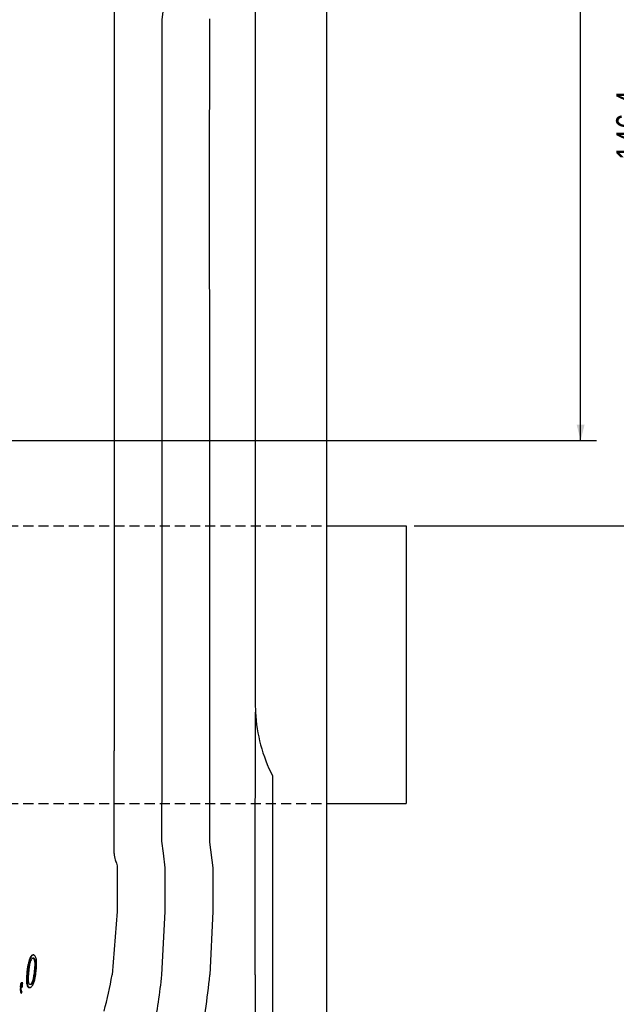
# Model space of a CAD drawing. Header units: millimetres. Extents: x 8 to 832, y 8 to 586.
# Tile 17 of 24: x 671 to 746, y 183 to 307. Entities that reach past the tile are written whole.
import ezdxf

# ---------------------------------------------------------------- set-up
doc = ezdxf.new("R2010")
doc.units = ezdxf.units.MM
doc.linetypes.add('HIDDEN', pattern=[1.905, 1.27, -0.635])
doc.layers.add('DIMENSIONS', color=2, linetype='Continuous')
doc.layers.add('HIDDEN', color=3, linetype='HIDDEN')
doc.layers.add('OUTLINE', color=7, linetype='Continuous', lineweight=25)
doc.styles.add('SLDTEXTSTYLE0', font='TXT', dxfattribs={"width": 0.75})
doc.dimstyles.new('SLDDIMSTYLE0', dxfattribs={"dimtxt": 3.5, "dimasz": 2, "dimexe": 0, "dimexo": 0.0625, "dimgap": 0.875, "dimtad": 1, "dimrnd": 1e-09, "dimzin": 12, "dimdsep": 46, "dimtxsty": 'SLDTEXTSTYLE0', "dimsah": 1, "dimcen": 0.09, "dimadec": 0, "dimazin": 3, "dimtfac": 1, "dimtofl": 0, "dimtmove": 0, "dimatfit": 3, "dimfxl": 0, "dimfrac": 2, "dimtolj": 1, "dimtzin": 12, "dimarcsym": 0})

# ---------------------------------------------------------------- blocks, each defined once
blk = doc.blocks.new('_D_5')
at = {"layer": 'DIMENSIONS'}
for p, q in [((716.11, 323.11), (762.87, 323.11)), ((760.87, 132.01), (760.87, 323.11)), ((710.27, 132.01), (762.87, 132.01))]:
    blk.add_line(p, q, dxfattribs=at)
for points in [[(760.87, 323.11), (760.37, 321.11), (761.37, 321.11)], [(760.87, 132.01), (761.37, 134.01), (760.37, 134.01)]]:
    blk.add_solid(points, dxfattribs=at)
at = {"layer": 'DIMENSIONS', "char_height": 3.5, "attachment_point": 1, "rotation": 90, "style": 'SLDTEXTSTYLE0'}
for s, insert in [('max 303', (750.8, 218.53)), ('191,11', (756.35, 220.45))]:
    blk.add_mtext(s, dxfattribs=dict(at, insert=insert))
blk = doc.blocks.new('_D_6')
at = {"layer": 'DIMENSIONS'}
for p, q in [((720.25, 389.81), (752.15, 389.81)), ((750.15, 389.81), (750.15, 243.41)), ((720.25, 243.41), (752.15, 243.41))]:
    blk.add_line(p, q, dxfattribs=at)
for points in [[(750.15, 389.81), (749.65, 387.81), (750.65, 387.81)], [(750.15, 243.41), (750.65, 245.41), (749.65, 245.41)]]:
    blk.add_solid(points, dxfattribs=at)
at = {"layer": 'DIMENSIONS', "insert": (745.64, 289.35), "char_height": 3.5, "attachment_point": 1, "rotation": 90, "style": 'SLDTEXTSTYLE0'}
blk.add_mtext('146,4', dxfattribs=at)
blk = doc.blocks.new('_D_7')
at = {"layer": 'DIMENSIONS'}
for p, q in [((710.25, 389.81), (743.17, 389.81)), ((741.17, 254.11), (741.17, 389.81)), ((648.27, 254.11), (743.17, 254.11))]:
    blk.add_line(p, q, dxfattribs=at)
for points in [[(741.17, 389.81), (740.67, 387.81), (741.67, 387.81)], [(741.17, 254.11), (741.67, 256.11), (740.67, 256.11)]]:
    blk.add_solid(points, dxfattribs=at)
at = {"layer": 'DIMENSIONS', "insert": (736.66, 316.14), "char_height": 3.5, "attachment_point": 1, "rotation": 90, "style": 'SLDTEXTSTYLE0'}
blk.add_mtext('135,7', dxfattribs=at)

msp = doc.modelspace()

# ---------------------------------------------------------------- linework, layer by layer
at = {"layer": 'HIDDEN'}
for p, q in [((457.772, 243.412), (709.247, 243.412)), ((457.772, 208.512), (709.247, 208.512))]:
    msp.add_line(p, q, dxfattribs=at)
at = {"layer": 'OUTLINE'}
for p, q in [((709.247, 408.812), (709.247, 152.006)), ((700.272, 339.724), (700.272, 221.043)), ((688.583, 307.003), (688.731, 308.377)), ((709.247, 243.412), (719.247, 243.412)), ((709.247, 243.412), (709.247, 208.512)), ((719.247, 243.412), (719.247, 208.512)), ((700.272, 221.043), (700.301, 219.977)), ((682.547, 202.228), (682.547, 212.906)), ((702.456, 211.956), (702.456, 152.006)), ((709.247, 208.512), (719.247, 208.512)), ((688.739, 202.249), (688.559, 203.77)), ((694.536, 203.77), (694.55, 203.65)), ((694.55, 203.65), (694.938, 200.406)), ((688.957, 200.406), (688.739, 202.249)), ((682.947, 200.406), (682.947, 194.906)), ((682.947, 194.906), (682.284, 186.956)), ((688.541, 186.956), (688.953, 194.906)), ((694.942, 194.906), (694.57, 186.956)), ((672.446, 189.458), (672.374, 189.458)), ((672.005, 189.035), (671.934, 189.035)), ((672.349, 189.042), (672.421, 189.042)), ((700.272, 186.956), (700.272, 151.956)), ((671.065, 185.977), (670.848, 185.977)), ((671.968, 185.769), (672.04, 185.769)), ((670.881, 185.406), (670.988, 185.406)), ((671.989, 185.354), (671.916, 185.354))]:
    msp.add_line(p, q, dxfattribs=at)
at = {"layer": 'OUTLINE', "flags": 128}
msp.add_lwpolyline([(682.547, 212.906), (682.547, 213.506), (682.547, 214.107), (682.547, 215.106)], dxfattribs=at)
at = {"layer": 'OUTLINE'}
for centre, radius, start, end in [((720.272, 221.043), 20, 183.05669, 207.02493), ((634.947, 194.906), 48, 344.90521, 350.46646), ((610.979, 194.906), 77.968, 349.07817, 354.14768), ((610.979, 194.906), 83.968, 348.42458, 354.56717), ((602.946, 194.675), 68.457, 352.22799, 352.70014), ((603.307, 194.617), 68.16, 352.24347, 352.71767), ((603.01, 194.778), 68.622, 352.1501, 352.63145)]:
    msp.add_arc(centre, radius, start, end, dxfattribs=at)
for centre, ratio, start_param, end_param in [((-8582.545, 285.384), 0.2679492, 4.7100302, 4.7130138), ((9965.639, 285.384), 0.2679492, 1.5701715, 1.5731551), ((-11893.166, 285.384), 0.3639702, 4.7095443, 4.7104986), ((-8582.145, 285.384), 0.2679492, 4.709774, 4.709933), ((9966.039, 285.384), 0.2679492, 1.5732523, 1.5734113)]:
    msp.add_ellipse(centre, major_axis=(0, 34600.326), ratio=ratio, start_param=start_param, end_param=end_param, dxfattribs=at)
for points, knots in [([(682.547, 308.223), (682.547, 284.706), (682.547, 253.667), (682.547, 222.628), (682.547, 215.106)], [0, 0, 0, 0, 0.7576479, 1, 1, 1, 1]), ([(694.524, 307.117), (694.52, 307.094), (694.513, 307.056), (694.512, 307.018), (694.512, 307.003)], [0, 0, 0, 0, 0.5984668, 1, 1, 1, 1]), ([(682.547, 202.228), (682.572, 201.945), (682.603, 201.583), (682.746, 201.253), (682.777, 201.18)], [0, 0, 0, 0, 0.77983105, 1, 1, 1, 1]), ([(682.777, 201.18), (682.785, 201.164), (682.877, 200.958), (682.941, 200.693), (682.947, 200.446), (682.947, 200.406)], [0, 0, 0, 0, 0.0690401, 0.8488402, 1, 1, 1, 1]), ([(672.374, 189.458), (672.328, 189.452), (672.232, 189.439), (672.088, 189.315), (671.994, 189.166), (671.947, 189.063), (671.934, 189.035)], [0, 0, 0, 0, 0.25755733, 0.53262185, 0.87659704, 1, 1, 1, 1]), ([(672.446, 189.458), (672.4, 189.452), (672.304, 189.439), (672.158, 189.315), (672.065, 189.165), (672.017, 189.063), (672.005, 189.035)], [0, 0, 0, 0, 0.2570856, 0.5333292, 0.8772386, 1, 1, 1, 1]), ([(672.748, 187.404), (672.769, 187.625), (672.811, 188.051), (672.811, 188.629), (672.751, 189.049), (672.65, 189.292), (672.544, 189.416), (672.444, 189.453), (672.387, 189.457), (672.374, 189.458)], [0, 0, 0, 0, 0.2752329, 0.5320909, 0.7256513, 0.8188899, 0.8983613, 0.9782809, 1, 1, 1, 1]), ([(671.934, 189.035), (671.855, 188.791), (671.73, 188.404), (671.647, 187.85), (671.612, 187.553), (671.594, 187.404)], [0, 0, 0, 0, 0.46156728, 0.73009315, 1, 1, 1, 1]), ([(672.005, 189.035), (671.926, 188.792), (671.801, 188.405), (671.717, 187.851), (671.682, 187.553), (671.664, 187.404)], [0, 0, 0, 0, 0.4602008, 0.7293952, 1, 1, 1, 1]), ([(672.349, 189.042), (672.325, 189.039), (672.272, 189.033), (672.187, 188.965), (672.081, 188.811), (671.957, 188.479), (671.878, 187.986), (671.831, 187.6), (671.808, 187.406)], [0, 0, 0, 0, 0.0534354, 0.11848768, 0.204362, 0.37432667, 0.68412663, 1, 1, 1, 1]), ([(672.542, 187.406), (672.558, 187.561), (672.59, 187.871), (672.614, 188.336), (672.591, 188.696), (672.514, 188.912), (672.454, 189.004), (672.392, 189.039), (672.359, 189.041), (672.349, 189.042)], [0, 0, 0, 0, 0.2539138, 0.508024, 0.7644068, 0.8435593, 0.9235097, 0.9780253, 1, 1, 1, 1]), ([(672.615, 187.406), (672.631, 187.561), (672.663, 187.871), (672.687, 188.336), (672.663, 188.697), (672.586, 188.913), (672.526, 189.005), (672.463, 189.039), (672.43, 189.041), (672.421, 189.042)], [0, 0, 0, 0, 0.2539784, 0.5081695, 0.7646372, 0.8438169, 0.9237951, 0.9785394, 1, 1, 1, 1]), ([(671.594, 187.404), (671.572, 187.179), (671.53, 186.748), (671.518, 186.168), (671.565, 185.752), (671.658, 185.507), (671.768, 185.375), (671.868, 185.361), (671.916, 185.354)], [0, 0, 0, 0, 0.2804992, 0.5391595, 0.732899, 0.8233089, 0.9147265, 1, 1, 1, 1]), ([(671.664, 187.404), (671.642, 187.179), (671.6, 186.748), (671.589, 186.168), (671.636, 185.752), (671.729, 185.507), (671.84, 185.375), (671.94, 185.361), (671.989, 185.354)], [0, 0, 0, 0, 0.2802659, 0.5381555, 0.7327563, 0.8230827, 0.9143991, 1, 1, 1, 1]), ([(671.808, 187.406), (671.788, 187.209), (671.751, 186.85), (671.725, 186.384), (671.754, 186.071), (671.809, 185.897), (671.863, 185.813), (671.918, 185.773), (671.954, 185.77), (671.968, 185.769)], [0, 0, 0, 0, 0.3219426, 0.5855988, 0.7646833, 0.8522684, 0.918409, 0.9666125, 1, 1, 1, 1]), ([(671.916, 185.354), (671.961, 185.36), (672.05, 185.372), (672.195, 185.492), (672.361, 185.729), (672.515, 186.112), (672.654, 186.693), (672.712, 187.132), (672.748, 187.404)], [0, 0, 0, 0, 0.0760035, 0.1525286, 0.2628518, 0.4517343, 0.6592456, 1, 1, 1, 1]), ([(671.968, 185.769), (671.992, 185.772), (672.041, 185.779), (672.125, 185.842), (672.231, 185.987), (672.359, 186.285), (672.461, 186.781), (672.512, 187.176), (672.542, 187.406)], [0, 0, 0, 0, 0.05257234, 0.11012342, 0.19423258, 0.35794866, 0.6273439, 1, 1, 1, 1]), ([(672.04, 185.769), (672.064, 185.772), (672.114, 185.779), (672.198, 185.842), (672.304, 185.987), (672.432, 186.284), (672.534, 186.78), (672.585, 187.175), (672.615, 187.406)], [0, 0, 0, 0, 0.05254395, 0.11037672, 0.19462397, 0.35813788, 0.62628955, 1, 1, 1, 1]), ([(670.774, 185.418), (670.764, 185.34), (670.742, 185.156), (670.746, 184.9), (670.806, 184.714), (670.86, 184.647), (670.876, 184.626)], [0, 0, 0, 0, 0.2665648, 0.6300491, 0.8849193, 1, 1, 1, 1]), ([(670.843, 185.418), (670.833, 185.34), (670.811, 185.156), (670.818, 184.903), (670.864, 184.737), (670.901, 184.688), (670.903, 184.686)], [0, 0, 0, 0, 0.29770467, 0.70301326, 0.98783626, 1, 1, 1, 1]), ([(670.968, 184.833), (670.946, 184.86), (670.899, 184.914), (670.858, 185.066), (670.862, 185.237), (670.875, 185.361), (670.881, 185.406)], [0, 0, 0, 0, 0.2044071, 0.4216817, 0.7898072, 1, 1, 1, 1]), ([(670.876, 184.626), (670.892, 184.661), (670.915, 184.713), (670.945, 184.782), (670.961, 184.816), (670.968, 184.833)], [0, 0, 0, 0, 0.500025, 0.7500373, 1, 1, 1, 1])]:
    msp.add_open_spline(points, degree=3, knots=knots, dxfattribs=at)

# ---------------------------------------------------------------- dimensions: what is measured, and where the dimension line sits
at = {"layer": 'DIMENSIONS'}
dim = msp.add_linear_dim(base=(741.172, 389.812), p1=(647.272, 254.112), p2=(709.247, 389.812), angle=90, dimstyle='SLDDIMSTYLE0', dxfattribs=at)
dim.commit()
dim.dimension.update_dxf_attribs({"geometry": '_D_7', "text_midpoint": (741.172, 321.962), "dimtype": 160})
for base, p1, p2, text, picture, middle in [((750.147, 243.412), (719.247, 389.812), (719.247, 243.412), '<> ', '_D_6', (750.147, 295.811)), ((760.866, 323.112), (709.272, 132.006), (715.108, 323.112), 'max 303\\P<>', '_D_5', (760.866, 227.559))]:
    dim = msp.add_linear_dim(base=base, p1=p1, p2=p2, angle=90, text=text, dimstyle='SLDDIMSTYLE0', dxfattribs=at)
    dim.commit()
    dim.dimension.update_dxf_attribs({"geometry": picture, "text_midpoint": middle, "dimtype": 160})

doc.saveas('drawing.dxf')
